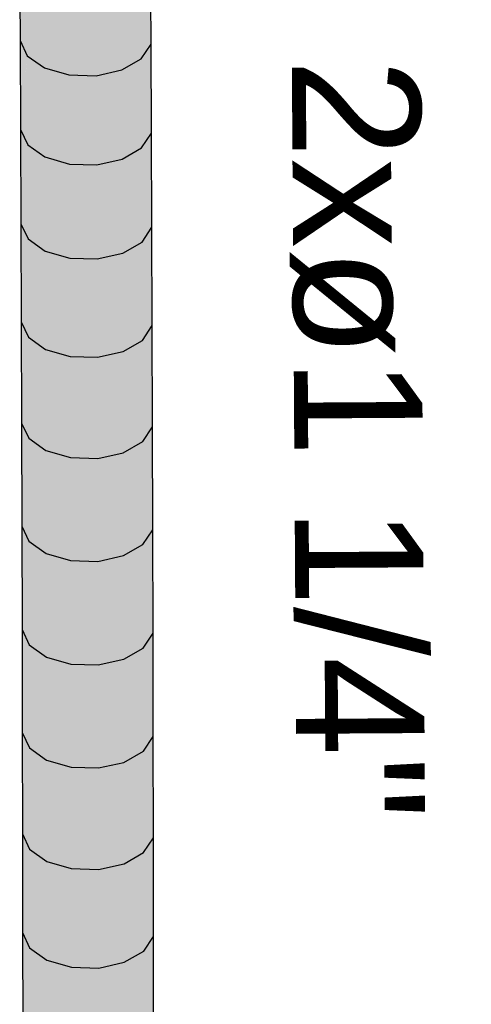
# Model space of a CAD drawing. Header units: millimetres. Extents: x 4480191 to 4481199, y -30324204 to -30323479.
# Tile 96 of 243: x 4480211.159 to 4480211.862, y -30323901.122 to -30323899.588. Entities that reach past the tile are written whole.
import ezdxf

# ---------------------------------------------------------------- set-up
doc = ezdxf.new("R2010")
doc.units = ezdxf.units.MM
doc.linetypes.add('NULL', pattern=[0])
doc.layers.add('EL-Condutos ARC (Direta)', color=14, linetype='Continuous', lineweight=25)
doc.layers.add('EL-Textos conduto ARC', color=7, linetype='Continuous', lineweight=9)
doc.styles.add('ARIAL', font='arial.ttf')

msp = doc.modelspace()

# ---------------------------------------------------------------- hatches: boundary and pattern name
at = {"layer": 'EL-Condutos ARC (Direta)', "linetype": 'Continuous'}
for points in [[(4480211.1593, -30323899.6211), (4480211.1696, -30323899.5161), (4480211.1586, -30323899.4924)], [(4480211.3632, -30323899.6265), (4480211.3624, -30323899.4978), (4480211.2611, -30323899.489), (4480211.1965, -30323899.535), (4480211.1696, -30323899.5161), (4480211.1593, -30323899.6211), (4480211.1704, -30323899.6447), (4480211.1972, -30323899.6637), (4480211.2352, -30323899.6746), (4480211.2779, -30323899.6758), (4480211.3177, -30323899.6668), (4480211.3479, -30323899.6494)], [(4480211.1593, -30323899.6215), (4480211.1601, -30323899.7583), (4480211.1704, -30323899.6447)], [(4480211.3638, -30323899.7652), (4480211.3632, -30323899.6266), (4480211.2618, -30323899.6177), (4480211.1972, -30323899.6637), (4480211.1704, -30323899.6447), (4480211.16, -30323899.7597), (4480211.171, -30323899.7833), (4480211.1979, -30323899.8023), (4480211.2359, -30323899.8133), (4480211.2785, -30323899.8144), (4480211.3184, -30323899.8055), (4480211.3485, -30323899.7881)], [(4480211.1606, -30323899.9064), (4480211.171, -30323899.7833), (4480211.16, -30323899.7596)], [(4480211.3644, -30323899.9119), (4480211.3638, -30323899.7652), (4480211.2625, -30323899.7563), (4480211.171, -30323899.7833), (4480211.1606, -30323899.9064), (4480211.1716, -30323899.93), (4480211.1985, -30323899.949), (4480211.2365, -30323899.96), (4480211.2791, -30323899.9612), (4480211.319, -30323899.9523), (4480211.3491, -30323899.9349)], [(4480211.1611, -30323900.0594), (4480211.1716, -30323899.93), (4480211.1606, -30323899.9063)], [(4480211.365, -30323900.065), (4480211.3644, -30323899.912), (4480211.2631, -30323899.903), (4480211.1985, -30323899.949), (4480211.1716, -30323899.93), (4480211.1611, -30323900.0594), (4480211.1721, -30323900.083), (4480211.199, -30323900.1021), (4480211.237, -30323900.1131), (4480211.2796, -30323900.1143), (4480211.3195, -30323900.1054), (4480211.3497, -30323900.088)], [(4480211.3654, -30323900.2227), (4480211.365, -30323900.0651), (4480211.2636, -30323900.056), (4480211.199, -30323900.1021), (4480211.1721, -30323900.083), (4480211.1611, -30323900.0593), (4480211.1616, -30323900.2169), (4480211.1726, -30323900.2406), (4480211.1995, -30323900.2597), (4480211.2375, -30323900.2707), (4480211.2801, -30323900.2719), (4480211.3199, -30323900.263), (4480211.3501, -30323900.2456)], [(4480211.3658, -30323900.3831), (4480211.3654, -30323900.2227), (4480211.2641, -30323900.2136), (4480211.1995, -30323900.2597), (4480211.1726, -30323900.2406), (4480211.1616, -30323900.2169), (4480211.162, -30323900.3773), (4480211.173, -30323900.401), (4480211.1999, -30323900.42), (4480211.2379, -30323900.4311), (4480211.2805, -30323900.4323), (4480211.3204, -30323900.4234), (4480211.3505, -30323900.406)], [(4480211.3662, -30323900.5444), (4480211.3658, -30323900.3831), (4480211.2645, -30323900.374), (4480211.1999, -30323900.42), (4480211.173, -30323900.401), (4480211.162, -30323900.3772), (4480211.1623, -30323900.5386), (4480211.1733, -30323900.5623), (4480211.2002, -30323900.5814), (4480211.2382, -30323900.5925), (4480211.2809, -30323900.5937), (4480211.3207, -30323900.5848), (4480211.3509, -30323900.5674)], [(4480211.3665, -30323900.705), (4480211.3662, -30323900.5444), (4480211.2648, -30323900.5353), (4480211.2002, -30323900.5814), (4480211.1733, -30323900.5623), (4480211.1623, -30323900.5385), (4480211.1626, -30323900.6991), (4480211.1737, -30323900.7228), (4480211.2005, -30323900.7419), (4480211.2385, -30323900.753), (4480211.2812, -30323900.7542), (4480211.321, -30323900.7454), (4480211.3512, -30323900.728)], [(4480211.3667, -30323900.8629), (4480211.3665, -30323900.705), (4480211.2651, -30323900.6959), (4480211.2005, -30323900.7419), (4480211.1737, -30323900.7228), (4480211.1626, -30323900.6991), (4480211.1629, -30323900.857), (4480211.1739, -30323900.8807), (4480211.2008, -30323900.8998), (4480211.2388, -30323900.911), (4480211.2814, -30323900.9122), (4480211.3213, -30323900.9033), (4480211.3514, -30323900.8859)], [(4480211.3669, -30323901.0165), (4480211.3667, -30323900.863), (4480211.3514, -30323900.8859), (4480211.2654, -30323900.8538), (4480211.2814, -30323900.9122), (4480211.2388, -30323900.911), (4480211.2654, -30323900.8538), (4480211.2008, -30323900.8998), (4480211.1739, -30323900.8807), (4480211.1629, -30323900.857), (4480211.1631, -30323901.0106), (4480211.1741, -30323901.0343), (4480211.201, -30323901.0534), (4480211.239, -30323901.0645), (4480211.2816, -30323901.0658), (4480211.3215, -30323901.0569), (4480211.3517, -30323901.0395)], [(4480211.3671, -30323901.164), (4480211.3669, -30323901.0165), (4480211.3517, -30323901.0395), (4480211.2656, -30323901.0074), (4480211.2816, -30323901.0658), (4480211.239, -30323901.0646), (4480211.2656, -30323901.0074), (4480211.201, -30323901.0534), (4480211.1741, -30323901.0343), (4480211.1631, -30323901.0105), (4480211.1633, -30323901.158), (4480211.1743, -30323901.1817), (4480211.2012, -30323901.2008), (4480211.2392, -30323901.212), (4480211.2818, -30323901.2132), (4480211.3216, -30323901.2044), (4480211.3518, -30323901.1869)]]:
    msp.add_hatch(color=31, dxfattribs=at).paths.add_polyline_path(points)

# ---------------------------------------------------------------- linework, layer by layer
at = {"layer": 'EL-Condutos ARC (Direta)'}
for p, q in [((4480211.1586, -30323899.4929), (4480211.1593, -30323899.6211)), ((4480211.3632, -30323899.6265), (4480211.3624, -30323899.4978)), ((4480211.1593, -30323899.6211), (4480211.1704, -30323899.6447)), ((4480211.1593, -30323899.6211), (4480211.1593, -30323899.6215)), ((4480211.1593, -30323899.6215), (4480211.16, -30323899.7597)), ((4480211.3479, -30323899.6494), (4480211.3632, -30323899.6265)), ((4480211.3638, -30323899.7652), (4480211.3632, -30323899.6266)), ((4480211.1704, -30323899.6447), (4480211.1972, -30323899.6637)), ((4480211.3177, -30323899.6668), (4480211.3479, -30323899.6494)), ((4480211.1972, -30323899.6637), (4480211.2352, -30323899.6746)), ((4480211.2779, -30323899.6758), (4480211.3177, -30323899.6668)), ((4480211.2352, -30323899.6746), (4480211.2779, -30323899.6758)), ((4480211.16, -30323899.7596), (4480211.16, -30323899.7599)), ((4480211.16, -30323899.7597), (4480211.171, -30323899.7833)), ((4480211.16, -30323899.7599), (4480211.1606, -30323899.9064)), ((4480211.3485, -30323899.7881), (4480211.3638, -30323899.7652)), ((4480211.3644, -30323899.9119), (4480211.3638, -30323899.7652)), ((4480211.171, -30323899.7833), (4480211.1979, -30323899.8023)), ((4480211.3184, -30323899.8055), (4480211.3485, -30323899.7881)), ((4480211.1979, -30323899.8023), (4480211.2359, -30323899.8133)), ((4480211.2785, -30323899.8144), (4480211.3184, -30323899.8055)), ((4480211.2359, -30323899.8133), (4480211.2785, -30323899.8144)), ((4480211.1606, -30323899.9063), (4480211.1606, -30323899.9066)), ((4480211.1606, -30323899.9064), (4480211.1716, -30323899.93)), ((4480211.1606, -30323899.9066), (4480211.1611, -30323900.0594)), ((4480211.3491, -30323899.9349), (4480211.3644, -30323899.9119)), ((4480211.365, -30323900.065), (4480211.3644, -30323899.912)), ((4480211.1716, -30323899.93), (4480211.1985, -30323899.949)), ((4480211.319, -30323899.9523), (4480211.3491, -30323899.9349)), ((4480211.1985, -30323899.949), (4480211.2365, -30323899.96)), ((4480211.2365, -30323899.96), (4480211.2791, -30323899.9612)), ((4480211.2791, -30323899.9612), (4480211.319, -30323899.9523)), ((4480211.1611, -30323900.0593), (4480211.1616, -30323900.2169)), ((4480211.1611, -30323900.0594), (4480211.1721, -30323900.083)), ((4480211.3497, -30323900.088), (4480211.365, -30323900.065)), ((4480211.3654, -30323900.2227), (4480211.365, -30323900.0651)), ((4480211.1721, -30323900.083), (4480211.199, -30323900.1021)), ((4480211.3195, -30323900.1054), (4480211.3497, -30323900.088)), ((4480211.199, -30323900.1021), (4480211.237, -30323900.1131)), ((4480211.237, -30323900.1131), (4480211.2796, -30323900.1143)), ((4480211.2796, -30323900.1143), (4480211.3195, -30323900.1054)), ((4480211.1616, -30323900.2169), (4480211.1726, -30323900.2406)), ((4480211.1616, -30323900.2169), (4480211.162, -30323900.3773)), ((4480211.3501, -30323900.2456), (4480211.3654, -30323900.2227)), ((4480211.3658, -30323900.3831), (4480211.3654, -30323900.2227)), ((4480211.1726, -30323900.2406), (4480211.1995, -30323900.2597)), ((4480211.3199, -30323900.263), (4480211.3501, -30323900.2456)), ((4480211.1995, -30323900.2597), (4480211.2375, -30323900.2707)), ((4480211.2801, -30323900.2719), (4480211.3199, -30323900.263)), ((4480211.2375, -30323900.2707), (4480211.2801, -30323900.2719)), ((4480211.162, -30323900.3772), (4480211.1623, -30323900.5386)), ((4480211.162, -30323900.3773), (4480211.173, -30323900.401)), ((4480211.3505, -30323900.406), (4480211.3658, -30323900.3831)), ((4480211.3662, -30323900.5444), (4480211.3658, -30323900.3831)), ((4480211.173, -30323900.401), (4480211.1999, -30323900.42)), ((4480211.3204, -30323900.4234), (4480211.3505, -30323900.406)), ((4480211.1999, -30323900.42), (4480211.2379, -30323900.4311)), ((4480211.2379, -30323900.4311), (4480211.2805, -30323900.4323)), ((4480211.2805, -30323900.4323), (4480211.3204, -30323900.4234)), ((4480211.1623, -30323900.5385), (4480211.1626, -30323900.6991)), ((4480211.1623, -30323900.5386), (4480211.1733, -30323900.5623)), ((4480211.3509, -30323900.5674), (4480211.3662, -30323900.5444)), ((4480211.3665, -30323900.705), (4480211.3662, -30323900.5444)), ((4480211.1733, -30323900.5623), (4480211.2002, -30323900.5814)), ((4480211.3207, -30323900.5848), (4480211.3509, -30323900.5674)), ((4480211.2002, -30323900.5814), (4480211.2382, -30323900.5925)), ((4480211.2809, -30323900.5937), (4480211.3207, -30323900.5848)), ((4480211.2382, -30323900.5925), (4480211.2809, -30323900.5937)), ((4480211.1626, -30323900.6991), (4480211.1737, -30323900.7228)), ((4480211.1626, -30323900.6991), (4480211.1629, -30323900.857)), ((4480211.3512, -30323900.728), (4480211.3665, -30323900.705)), ((4480211.3667, -30323900.8629), (4480211.3665, -30323900.705)), ((4480211.1737, -30323900.7228), (4480211.2005, -30323900.7419)), ((4480211.321, -30323900.7454), (4480211.3512, -30323900.728)), ((4480211.2005, -30323900.7419), (4480211.2385, -30323900.753)), ((4480211.2385, -30323900.753), (4480211.2812, -30323900.7542)), ((4480211.2812, -30323900.7542), (4480211.321, -30323900.7454)), ((4480211.1629, -30323900.857), (4480211.1739, -30323900.8807)), ((4480211.1629, -30323900.857), (4480211.1631, -30323901.0106)), ((4480211.3514, -30323900.8859), (4480211.3667, -30323900.8629)), ((4480211.3669, -30323901.0165), (4480211.3667, -30323900.863)), ((4480211.1739, -30323900.8807), (4480211.2008, -30323900.8998)), ((4480211.3213, -30323900.9033), (4480211.3514, -30323900.8859)), ((4480211.2008, -30323900.8998), (4480211.2388, -30323900.911)), ((4480211.2388, -30323900.911), (4480211.2814, -30323900.9122)), ((4480211.2814, -30323900.9122), (4480211.3213, -30323900.9033)), ((4480211.1631, -30323901.0105), (4480211.1633, -30323901.158)), ((4480211.1631, -30323901.0106), (4480211.1741, -30323901.0343)), ((4480211.3517, -30323901.0395), (4480211.3669, -30323901.0165)), ((4480211.3671, -30323901.164), (4480211.3669, -30323901.0165)), ((4480211.1741, -30323901.0343), (4480211.201, -30323901.0534)), ((4480211.3215, -30323901.0569), (4480211.3517, -30323901.0395)), ((4480211.201, -30323901.0534), (4480211.239, -30323901.0645)), ((4480211.239, -30323901.0645), (4480211.2816, -30323901.0658)), ((4480211.2816, -30323901.0658), (4480211.3215, -30323901.0569))]:
    msp.add_line(p, q, dxfattribs=at)

# ---------------------------------------------------------------- texts
at = {"layer": 'EL-Textos conduto ARC', "linetype": 'NULL', "insert": (4480211.5807, -30323900.2423), "char_height": 0.2, "width": 2.372561, "attachment_point": 8, "rotation": 270.3616, "line_spacing_factor": 0.6, "style": 'ARIAL'}
msp.add_mtext('2xø1 1/4"', dxfattribs=at)

doc.saveas('drawing.dxf')
